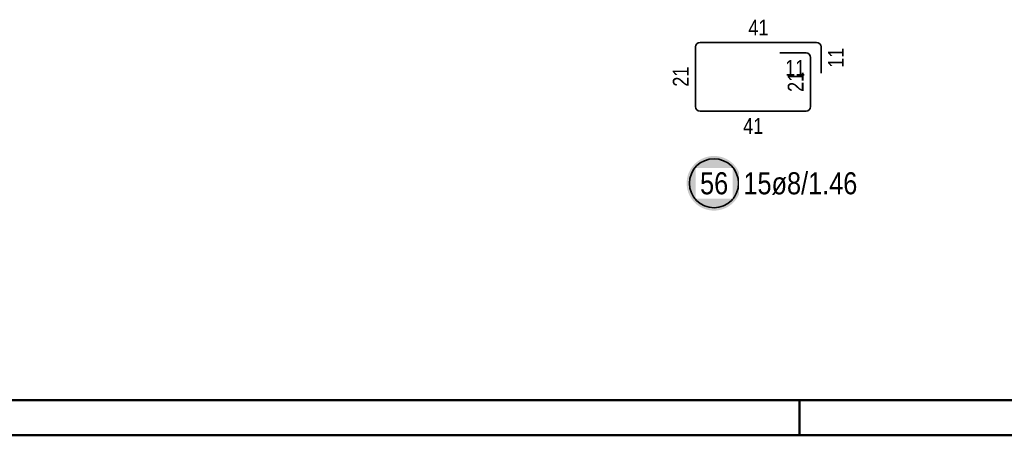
# Model space of a CAD drawing. Header units: millimetres. Extents: x -4.8 to 37.2, y -12 to 28.3.
# Tile 41 of 82: x 19.2 to 22.7, y 0 to 1.5. Entities that reach past the tile are written whole.
import ezdxf

# ---------------------------------------------------------------- set-up
doc = ezdxf.new("R2010")
doc.units = ezdxf.units.MM
doc.styles.add('Arial Narrow', font='ARIALN.TTF')

msp = doc.modelspace()

# ---------------------------------------------------------------- hatches: boundary and pattern name
at = {"lineweight": 25, "true_color": 0xffffff}
msp.add_hatch(color=7, dxfattribs=at).paths.add_polyline_path([(21.793059, 0.899671), (21.792999, 0.903074), (21.792821, 0.906473), (21.792525, 0.909863), (21.79211, 0.913241), (21.791578, 0.916602), (21.790928, 0.919943), (21.790163, 0.923259), (21.789282, 0.926546), (21.788287, 0.9298), (21.787179, 0.933018), (21.785959, 0.936195), (21.784629, 0.939328), (21.783191, 0.942412), (21.781646, 0.945445), (21.779996, 0.948421), (21.778243, 0.951338), (21.77639, 0.954193), (21.774438, 0.95698), (21.77239, 0.959698), (21.770248, 0.962343), (21.768015, 0.964912), (21.765694, 0.9674), (21.763288, 0.969807), (21.760799, 0.972128), (21.758231, 0.974361), (21.755586, 0.976502), (21.752868, 0.97855), (21.75008, 0.980502), (21.747226, 0.982356), (21.744309, 0.984109), (21.741332, 0.985759), (21.7383, 0.987304), (21.735216, 0.988742), (21.732083, 0.990072), (21.728906, 0.991291), (21.725688, 0.992399), (21.722433, 0.993394), (21.719146, 0.994275), (21.71583, 0.995041), (21.712489, 0.99569), (21.709128, 0.996222), (21.70575, 0.996637), (21.70236, 0.996934), (21.698961, 0.997112), (21.695559, 0.997171), (21.692156, 0.997112), (21.688757, 0.996934), (21.685367, 0.996637), (21.681989, 0.996222), (21.678628, 0.99569), (21.675287, 0.995041), (21.671971, 0.994275), (21.668684, 0.993394), (21.66543, 0.992399), (21.662212, 0.991291), (21.659035, 0.990072), (21.655902, 0.988742), (21.652818, 0.987304), (21.649785, 0.985759), (21.646809, 0.984109), (21.643892, 0.982356), (21.641037, 0.980502), (21.63825, 0.97855), (21.635532, 0.976502), (21.632887, 0.974361), (21.630319, 0.972128), (21.62783, 0.969807), (21.625423, 0.9674), (21.623102, 0.964912), (21.620869, 0.962343), (21.618728, 0.959698), (21.61668, 0.95698), (21.614728, 0.954193), (21.612874, 0.951338), (21.611121, 0.948421), (21.609471, 0.945445), (21.607926, 0.942412), (21.606488, 0.939328), (21.605158, 0.936195), (21.603939, 0.933018), (21.602831, 0.9298), (21.601836, 0.926546), (21.600955, 0.923259), (21.600189, 0.919943), (21.59954, 0.916602), (21.599008, 0.913241), (21.598593, 0.909863), (21.598296, 0.906473), (21.598118, 0.903074), (21.598059, 0.899671), (21.598118, 0.896269), (21.598296, 0.89287), (21.598593, 0.88948), (21.599008, 0.886102), (21.59954, 0.882741), (21.600189, 0.8794), (21.600955, 0.876084), (21.601836, 0.872797), (21.602831, 0.869542), (21.603939, 0.866324), (21.605158, 0.863147), (21.606488, 0.860014), (21.607926, 0.85693), (21.609471, 0.853898), (21.611121, 0.850921), (21.612874, 0.848004), (21.614728, 0.84515), (21.61668, 0.842362), (21.618728, 0.839644), (21.620869, 0.836999), (21.623102, 0.834431), (21.625423, 0.831942), (21.62783, 0.829536), (21.630319, 0.827215), (21.632887, 0.824982), (21.635532, 0.82284), (21.63825, 0.820792), (21.641037, 0.81884), (21.643892, 0.816987), (21.646809, 0.815234), (21.649785, 0.813584), (21.652818, 0.812039), (21.655902, 0.810601), (21.659035, 0.809271), (21.662212, 0.808051), (21.66543, 0.806943), (21.668684, 0.805948), (21.671971, 0.805067), (21.675287, 0.804302), (21.678628, 0.803653), (21.681989, 0.80312), (21.685367, 0.802705), (21.688757, 0.802409), (21.692156, 0.802231), (21.695559, 0.802171), (21.698961, 0.802231), (21.70236, 0.802409), (21.70575, 0.802705), (21.709128, 0.80312), (21.712489, 0.803653), (21.71583, 0.804302), (21.719146, 0.805067), (21.722433, 0.805948), (21.725688, 0.806943), (21.728906, 0.808051), (21.732083, 0.809271), (21.735216, 0.810601), (21.7383, 0.812039), (21.741332, 0.813584), (21.744309, 0.815234), (21.747226, 0.816987), (21.75008, 0.81884), (21.752868, 0.820792), (21.755586, 0.82284), (21.758231, 0.824982), (21.760799, 0.827215), (21.763288, 0.829536), (21.765694, 0.831942), (21.768015, 0.834431), (21.770248, 0.836999), (21.77239, 0.839644), (21.774438, 0.842362), (21.77639, 0.84515), (21.778243, 0.848004), (21.779996, 0.850921), (21.781646, 0.853898), (21.783191, 0.85693), (21.784629, 0.860014), (21.785959, 0.863147), (21.787179, 0.866324), (21.788287, 0.869542), (21.789282, 0.872797), (21.790163, 0.876084), (21.790928, 0.8794), (21.791578, 0.882741), (21.79211, 0.886102), (21.792525, 0.88948), (21.792821, 0.89287)])

# ---------------------------------------------------------------- linework, layer by layer
at = {"color": 2, "linetype": 'Continuous', "lineweight": 35}
for p, q in [((21.629843, 1.17338), (21.629843, 1.38641)), ((21.645843, 1.40241), (22.061343, 1.40241)), ((22.077343, 1.38641), (22.077343, 1.29241)), ((21.929843, 1.36491), (22.023843, 1.36491)), ((22.039843, 1.34891), (22.039843, 1.17338)), ((22.023843, 1.15738), (21.645843, 1.15738))]:
    msp.add_line(p, q, dxfattribs=at)
at = {"color": 4, "linetype": 'Continuous', "lineweight": 50}
for p, q in [((0.5, 0.125), (36.125, 0.125)), ((0, 0), (36.25, 0))]:
    msp.add_line(p, q, dxfattribs=at)
at = {"color": 4, "linetype": 'Continuous', "lineweight": 50, "ltscale": 4}
msp.add_line((22, 0), (22, 0.125), dxfattribs=at)
at = {"color": 2, "linetype": 'Continuous', "lineweight": 35}
msp.add_circle((21.695559, 0.899671), 0.0875, dxfattribs=at)
for centre, start, end in [((21.645843, 1.38641), 90, 180), ((22.061343, 1.38641), 0, 90), ((22.023843, 1.34891), 0, 90), ((21.645843, 1.17338), 180, 270), ((22.023843, 1.17338), 270, 0)]:
    msp.add_arc(centre, 0.016, start, end, dxfattribs=at)

# ---------------------------------------------------------------- texts
at = {"color": 3, "lineweight": 25, "char_height": 0.05625, "attachment_point": 1, "line_spacing_factor": 0.9, "style": 'Arial Narrow'}
for s, insert in [('41', (21.818155, 1.48366)), ('11', (21.949405, 1.33991)), ('41', (21.799405, 1.13238))]:
    msp.add_mtext(s, dxfattribs=dict(at, insert=insert))
at = {"color": 3, "lineweight": 25, "char_height": 0.05625, "attachment_point": 1, "rotation": 90, "line_spacing_factor": 0.9, "style": 'Arial Narrow'}
for s, insert in [('11', (22.102343, 1.311973)), ('21', (21.548593, 1.244458)), ('21', (21.958593, 1.225708))]:
    msp.add_mtext(s, dxfattribs=dict(at, insert=insert))

# ---------------------------------------------------------------- next in the draw order: texts
at = {"color": 2, "lineweight": 35, "char_height": 0.07875, "attachment_point": 1, "line_spacing_factor": 0.9, "style": 'Arial Narrow', "bg_fill": 3, "box_fill_scale": 1.2, "bg_fill_color": 256, "bg_fill_true_color": 13158600, "bg_fill_transparency": 0}
for s, insert in [('56', (21.645946, 0.939046)), ('15ø8/1.46', (21.800559, 0.939046))]:
    msp.add_mtext(s, dxfattribs=dict(at, insert=insert))

doc.saveas('drawing.dxf')
